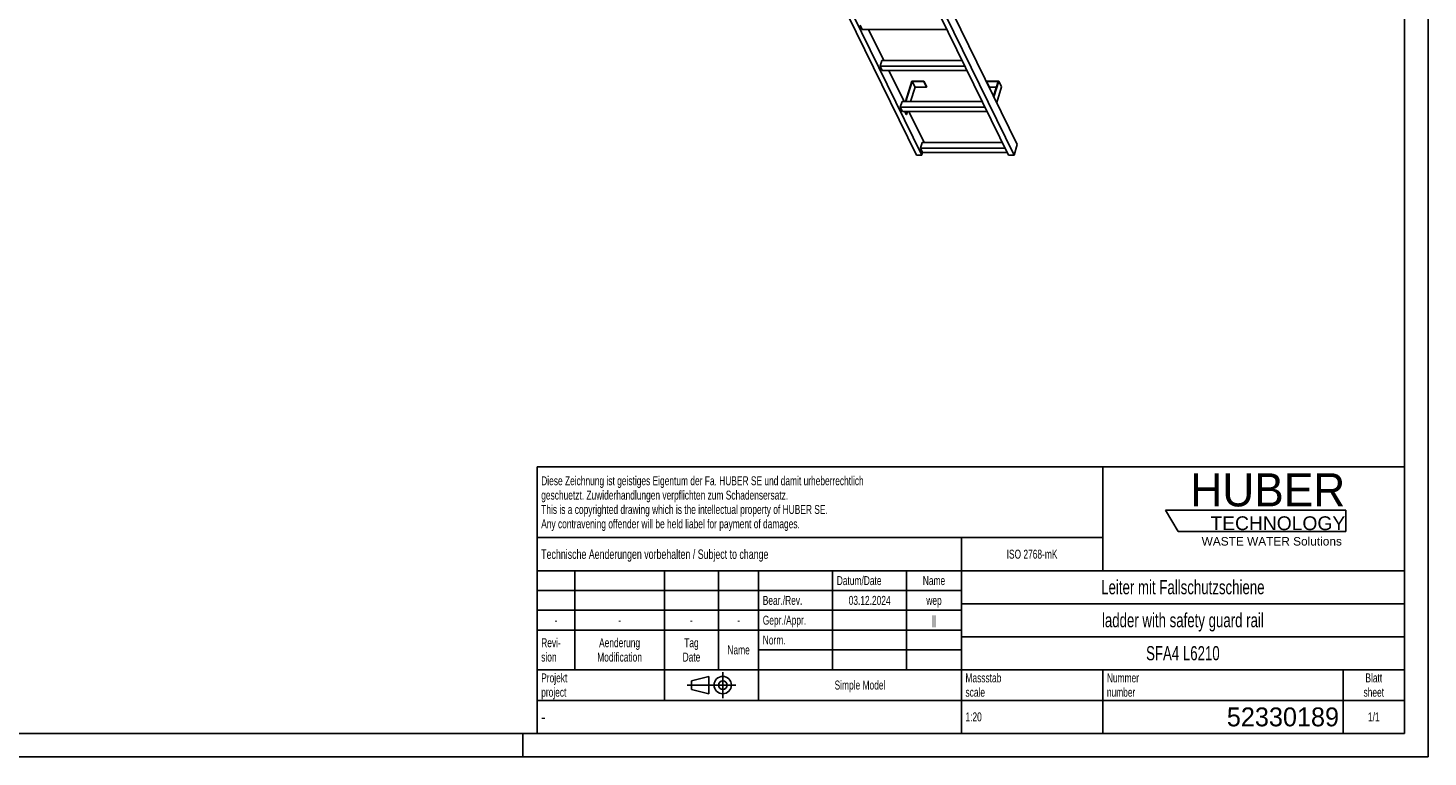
# Model space of a CAD drawing. Header units: millimetres. Extents: x 0 to 11880, y 0 to 8400.
# Tile 3 of 4: x 5940 to 11880, y 0 to 3091. Entities that reach past the tile are written whole.
import ezdxf

# ---------------------------------------------------------------- set-up
doc = ezdxf.new("R2010")
doc.units = ezdxf.units.MM
doc.header["$LTSCALE"] = 653.4
doc.linetypes.add('CENTER', pattern=[0.6, 0.375, -0.075, 0.075, -0.075])
doc.layers.get('0').update_dxf_attribs({"linetype": 'CONTINUOUS'})
doc.layers.add('HUBER_Logo_BL1', color=7, linetype='CONTINUOUS')
doc.layers.add('HUBER_Logo_BL2', color=7, linetype='CONTINUOUS')
doc.styles.get("Standard").update_dxf_attribs({"font": 'txt', "width": 0.7})
doc.styles.add('TEXTSTYLE_2', font='txt')
doc.styles.add('TEXTSTYLE_3', font='arial.ttf')
doc.styles.add('TEXTSTYLE_4', font='txt', dxfattribs={"width": 0.8})
doc.styles.add('TEXTSTYLE_5', font='txt')

# ---------------------------------------------------------------- blocks, each defined once
blk = doc.blocks.new('HUBER_LOGO_BL1', base_point=(11148.2, 1013.5))
at = {"layer": 'HUBER_Logo_BL1', "color": 2, "linetype": 'Continuous', "attachment_point": 3, "line_spacing_factor": 0.78}
for s, insert, char_height, width, style in [('HUBER\\P\\fArial;\\H58.5;TECHNOLOGY ', (11528.9, 1203), 140.4, 775.343, 'TEXTSTYLE_2'), ('WASTE WATER Solutions', (11514.7, 932.6), 36, 594.067, 'TEXTSTYLE_3')]:
    blk.add_mtext(s, dxfattribs=dict(at, insert=insert, char_height=char_height, width=width, style=style))
blk = doc.blocks.new('PROJEKTIONSMETHODE_1_BL3', base_point=(8840, 305))
at = {"color": 2, "linetype": 'CENTER'}
for p, q in [((8887.7, 360), (8887.7, 250)), ((8737.3, 305), (8942.7, 305))]:
    blk.add_line(p, q, dxfattribs=at)
at = {"color": 2, "linetype": 'Continuous'}
for p, q in [((8755.7, 323.3), (8829, 341.7)), ((8755.7, 286.7), (8755.7, 323.3)), ((8829, 268.3), (8829, 341.7)), ((8755.7, 286.7), (8829, 268.3))]:
    blk.add_line(p, q, dxfattribs=at)
for radius in [36.7, 18.3]:
    blk.add_circle((8887.7, 305), radius, dxfattribs=at)
blk = doc.blocks.new('*T13')
at = {"color": 3, "linetype": 'Continuous'}
for p, q in [((0, 0), (3680, 0)), ((0, 0), (0, -1130)), ((2400, 0), (2400, -440)), ((3680, 0), (3680, -1130)), ((0, -300), (2400, -300)), ((1800, -300), (1800, -1130)), ((0, -440), (3680, -440)), ((160, -440), (160, -860)), ((540, -440), (540, -990)), ((770, -440), (770, -860)), ((940, -440), (940, -990)), ((1254, -440), (1254, -860)), ((1568, -440), (1568, -860)), ((0, -524), (1800, -524)), ((1800, -580), (3680, -580)), ((0, -608), (1800, -608)), ((0, -692), (1800, -692)), ((1800, -720), (3680, -720)), ((940, -776), (1800, -776)), ((0, -860), (3680, -860)), ((2400, -860), (2400, -1130)), ((3420, -860), (3420, -1130)), ((0, -990), (3680, -990)), ((0, -1130), (3680, -1130))]:
    blk.add_line(p, q, dxfattribs=at)
at = {"color": 2, "linetype": 'Continuous', "line_spacing_factor": 0.96}
for s, insert, char_height, width, attachment_point in [('Diese Zeichnung ist geistiges Eigentum der Fa. HUBER SE und damit urheberrechtlich \\Pgeschuetzt. Zuwiderhandlungen verpflichten zum Schadensersatz.\\PThis is a copyrighted drawing which is the intellectual property of HUBER SE.\\PAny contravening offender will be held liabel for payment of damages.', (17.5, -39.8), 38, 4429.714, 1), ('Technische Aenderungen vorbehalten / Subject to change', (17.5, -350), 40, 3049.524, 1), ('ISO 2768-mK', (2100, -351), 38, 665.905, 2), ('Datum/Date', (1271.5, -463), 38, 584.476, 1), ('Name', (1684, -463), 38, 253.333, 2), ('Leiter mit Fallschutzschiene', (2740, -480), 60, 2260, 2), ('Bear./Rev.', (957.5, -547), 38, 544.667, 1), ('03.12.2024', (1411, -547), 38, 557.333, 2), ('wep', (1684, -547), 38, 199.048, 2), ('-', (80, -631), 38, 68.762, 2), ('-', (350, -631), 38, 68.762, 2), ('-', (655, -631), 38, 68.762, 2), ('-', (855, -631), 38, 68.762, 2), ('Gepr./Appr.', (957.5, -631), 38, 598.952, 1), ('||', (1684, -631), 38, 101.333, 2), ('ladder with safety guard rail', (2740, -620), 60, 2391.429, 2), ('Revi-\\Psion', (17.5, -726.6), 38, 276.857, 1), ('Aenderung\\PModification', (350, -726.6), 38, 606.19, 2), ('Tag\\PDate', (655, -726.6), 38, 235.238, 2), ('Name', (855, -757), 38, 253.333, 2), ('Norm. ', (957.5, -715), 38, 351.048, 1), ('SFA4 L6210', (2740, -760), 60, 922.857, 2), ('Projekt\\Pproject', (17.5, -875.6), 38, 367.333, 1), ('Massstab\\Pscale', (1817.5, -875.6), 38, 448.762, 1), ('Nummer\\Pnumber', (2417.5, -875.6), 38, 372.762, 1), ('Blatt\\Psheet', (3550, -875.6), 38, 275.048, 2), ('Simple Model', (1370, -906), 38, 656.857, 2), ('1:20', (1817.5, -1041), 38, 204.476, 1), ('1/1', (3550, -1041), 38, 159.238, 2)]:
    blk.add_mtext(s, dxfattribs=dict(at, insert=insert, char_height=char_height, width=width, attachment_point=attachment_point))
for s, insert, char_height, width, attachment_point, style in [('-', (17.5, -1035), 50, 36.667, 1, 'TEXTSTYLE_4'), ('52330189', (3402.5, -1020), 80, 1093.333, 3, 'TEXTSTYLE_5')]:
    blk.add_mtext(s, dxfattribs=dict(at, insert=insert, char_height=char_height, width=width, attachment_point=attachment_point, style=style))
blk = doc.blocks.new('HUBER_LOGO_BL2', base_point=(11148.6, 1001.8))
at = {"layer": 'HUBER_Logo_BL2', "color": 5, "linetype": 'Continuous'}
for p, q in [((11531.1, 1046.8), (10766.1, 1046.8)), ((10766.1, 1046.8), (10820.1, 956.8)), ((11531.1, 1046.8), (11531.1, 956.8)), ((10820.1, 956.8), (11531.1, 956.8))]:
    blk.add_line(p, q, dxfattribs=at)

msp = doc.modelspace()

# ---------------------------------------------------------------- linework, layer by layer
at = {"color": 3, "linetype": 'Continuous'}
for p, q in [((11880, 8400), (11880, 0)), ((8040, 100), (8040, 0)), ((11880, 0), (0, 0))]:
    msp.add_line(p, q, dxfattribs=at)
at = {"color": 5, "linetype": 'Continuous'}
for q in [(11780, 8300), (100, 100)]:
    msp.add_line((11780, 100), q, dxfattribs=at)
at = {"color": 7, "linetype": 'Continuous'}
for p, q in [((10137.572, 2596.819), (8243.262, 6457.017)), ((9709.297, 2552.17), (7814.987, 6412.368)), ((9732.323, 2552.17), (7838.013, 6412.368)), ((10100.748, 2552.17), (8206.438, 6412.368)), ((10123.774, 2552.17), (8229.464, 6412.368)), ((9479.356, 3084.897), (9470.205, 3103.545)), ((9479.356, 3084.897), (9839.323, 3084.897)), ((9571.336, 2952.994), (9506.607, 3084.897)), ((9562.878, 2952.994), (9555.616, 2929.495)), ((9915.583, 2929.495), (9555.616, 2929.495)), ((9564.768, 2910.846), (9555.616, 2929.495)), ((9904.051, 2952.994), (9562.878, 2952.994)), ((9564.768, 2910.846), (9924.735, 2910.846)), ((9656.747, 2778.944), (9592.019, 2910.846)), ((9690.12, 2866.044), (9663.204, 2778.944)), ((9665.046, 2778.944), (9691.478, 2864.478)), ((9740.779, 2866.044), (9690.12, 2866.044)), ((9691.478, 2864.478), (9740.294, 2864.478)), ((9703.68, 2839.613), (9691.478, 2864.478)), ((9740.294, 2864.478), (9740.779, 2866.044)), ((9752.496, 2839.613), (9740.294, 2864.478)), ((9752.98, 2841.18), (9740.779, 2866.044)), ((10007.886, 2866.044), (10007.402, 2864.478)), ((10007.402, 2864.478), (10056.218, 2864.478)), ((10019.604, 2839.613), (10007.402, 2864.478)), ((10058.545, 2866.044), (10007.886, 2866.044)), ((10056.218, 2864.478), (10036.901, 2801.966)), ((10038.031, 2799.662), (10058.545, 2866.044)), ((10070.746, 2841.18), (10058.545, 2866.044)), ((9703.68, 2839.613), (9684.932, 2778.944)), ((9752.496, 2839.613), (9703.68, 2839.613)), ((9752.98, 2841.18), (9752.496, 2839.613)), ((10048.535, 2839.613), (10019.604, 2839.613)), ((10070.746, 2841.18), (10050.233, 2774.798)), ((9648.29, 2778.944), (9641.028, 2755.444)), ((10000.995, 2755.444), (9641.028, 2755.444)), ((9650.179, 2736.795), (9641.028, 2755.444)), ((9989.463, 2778.944), (9648.29, 2778.944)), ((9650.179, 2736.795), (10010.146, 2736.795)), ((9666.012, 2723.681), (9659.576, 2736.795)), ((9667.854, 2723.681), (9661.418, 2736.795)), ((9671.907, 2736.795), (9667.854, 2723.681)), ((9742.159, 2604.893), (9677.431, 2736.795)), ((9667.854, 2723.681), (9666.012, 2723.681)), ((9733.702, 2604.893), (9726.44, 2581.393)), ((10086.407, 2581.393), (9726.44, 2581.393)), ((9735.591, 2562.745), (9726.44, 2581.393)), ((9732.323, 2552.17), (9735.591, 2562.745)), ((10074.875, 2604.893), (9733.702, 2604.893)), ((9735.591, 2562.745), (10095.558, 2562.745)), ((10123.774, 2552.17), (10137.572, 2596.819)), ((9709.297, 2552.17), (9732.323, 2552.17)), ((10100.748, 2552.17), (10123.774, 2552.17))]:
    msp.add_line(p, q, dxfattribs=at)

# ---------------------------------------------------------------- block references
msp.add_blockref('*T13', (8100, 1230))
at = {"color": 2, "linetype": 'Continuous'}
msp.add_blockref('PROJEKTIONSMETHODE_1_BL3', (8840, 305), dxfattribs=at)
at = {"layer": 'HUBER_Logo_BL1'}
msp.add_blockref('HUBER_LOGO_BL1', (11148.213, 1013.496), dxfattribs=at)
at = {"layer": 'HUBER_Logo_BL2'}
msp.add_blockref('HUBER_LOGO_BL2', (11148.567, 1001.775), dxfattribs=at)

doc.saveas('drawing.dxf')
